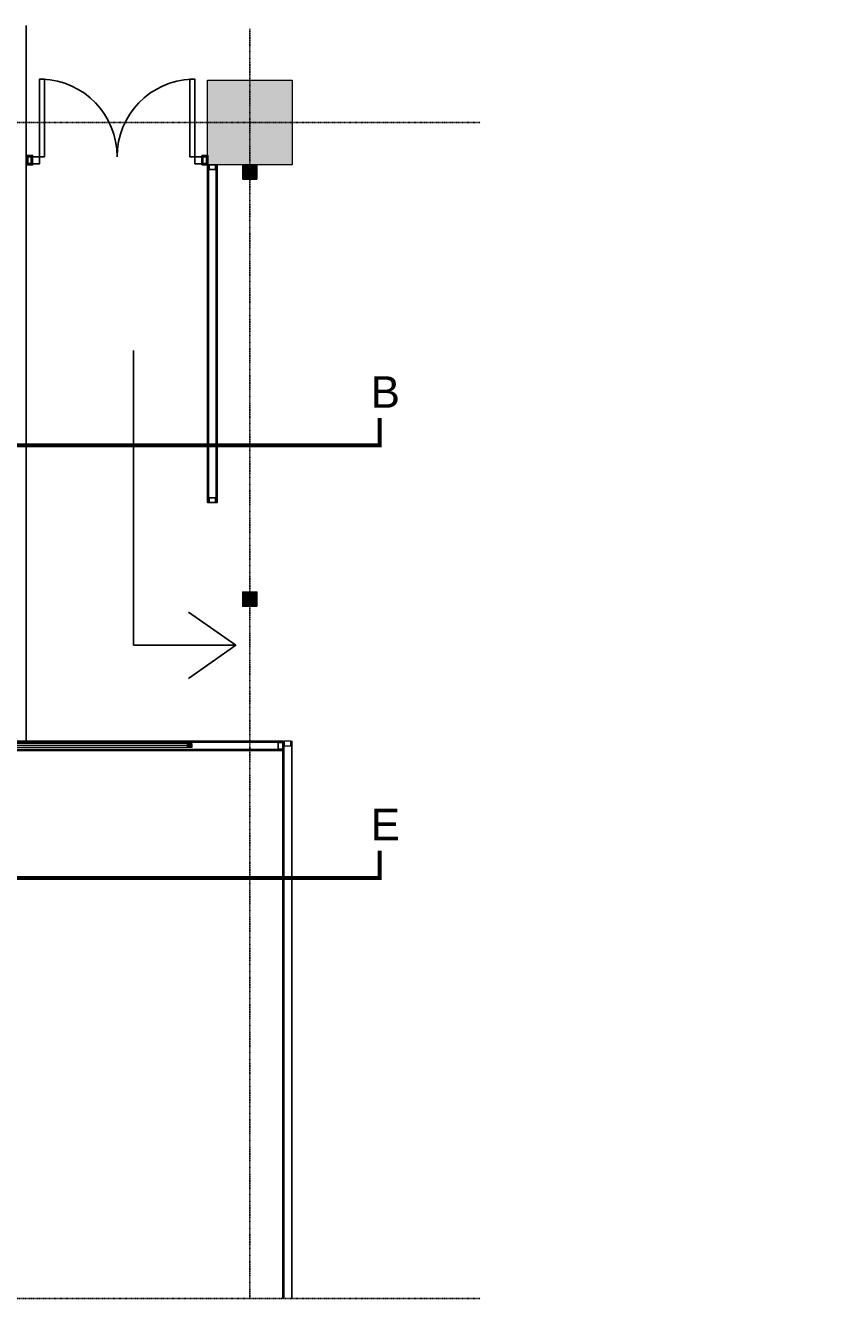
# Model space of a CAD drawing. Header units: millimetres. Extents: x -158258 to 126254, y -16359 to 60195.
# Tile 164 of 172: x -76050 to -67382, y 11392 to 24925. Entities that reach past the tile are written whole.
import ezdxf

# ---------------------------------------------------------------- set-up
doc = ezdxf.new("R2010")
doc.units = ezdxf.units.MM
doc.header["$LTSCALE"] = 0.1
doc.header["$MEASUREMENT"] = 0
doc.linetypes.add('CENTER2', pattern=[1.125, 0.75, -0.125, 0.125, -0.125])
doc.linetypes.add('DASHED', pattern=[0.75, 0.5, -0.25])
doc.layers.get('0').update_dxf_attribs({"lineweight": 5})
for name, color, linetype in [('1', 1, 'Continuous'), ('GRID-400', 8, 'CENTER2'), ('PROPOSED D&W', 150, 'Continuous'), ('PROPOSED PARTITION', 150, 'Continuous'), ('SHS150X150X5', 241, 'Continuous')]:
    doc.layers.add(name, color=color, linetype=linetype)
for name, color, linetype, lineweight in [('Ceiling text', 104, 'Continuous', 0), ('COLUMNS', 230, 'Continuous', 5), ('Dominos CV Raman - X base$0$I-TXT-DETAIL', 201, 'Continuous', 5), ('Ele', 5, 'Continuous', 0), ('HATCH', 9, 'Continuous', 0), ('I-M.S', 11, 'Continuous', 5), ('NOTE_250', 4, 'Continuous', 5), ('sag rod', 4, 'Continuous', 0)]:
    doc.layers.add(name, color=color, linetype=linetype, lineweight=lineweight)
doc.layers.add('ZINC HATCH', color=7, linetype='Continuous', true_color=0x827064, transparency=0.8)
doc.styles.add('250_PT_15', font='SIMPLEX.shx', dxfattribs={"width": 0.7, "height": 375})
doc.styles.add('A-ANNO-DIM regular', font='isocp.shx')
doc.styles.add('Dominos CV Raman - X base$0$50', font='arial.ttf', dxfattribs={"height": 75})
doc.styles.add('Dominos Jalandhar - Xbase$0$50', font='arial.ttf', dxfattribs={"height": 75})
doc.styles.get("Standard").update_dxf_attribs({"font": 'ARIALN.TTF'})
doc.dimstyles.new('A-100mm-Regular', dxfattribs={"dimtxt": 200, "dimasz": 100, "dimexe": 100, "dimexo": 10, "dimgap": 50, "dimtad": 1, "dimdec": 0, "dimzin": 12, "dimdsep": 46, "dimtxsty": 'A-ANNO-DIM regular', "dimblk": 'ARCHTICK', "dimcen": 0, "dimdle": 100, "dimclrd": 205, "dimclre": 205, "dimclrt": 211, "dimadec": 0, "dimazin": 0, "dimtfac": 1, "dimtdec": 0, "dimtix": 1, "dimtmove": 2, "dimatfit": 3, "dimldrblk": 'ARCHTICK', "dimfxl": 0, "dimtvp": 1, "dimtolj": 1, "dimtzin": 0, "dimarcsym": 0})

# ---------------------------------------------------------------- blocks, each defined once
blk = doc.blocks.new('*U158')
for points in [[(0, 0), (5117, 0), (5117, -10), (0, -10)], [(0, -100), (5117, -100), (5117, -90), (0, -90)]]:
    blk.add_lwpolyline(points, close=True)
at = {"color": 8}
for points in [[(0, -15), (50, -15), (50, -85), (0, -85)], [(5067, -15), (5117, -15), (5117, -85), (5067, -85)]]:
    blk.add_lwpolyline(points, close=True, dxfattribs=at)
blk = doc.blocks.new('*U160')
for points in [[(0, 0), (3589, 0), (3589, -10), (0, -10)], [(0, -100), (3589, -100), (3589, -90), (0, -90)]]:
    blk.add_lwpolyline(points, close=True)
at = {"color": 8}
for points in [[(0, -15), (50, -15), (50, -85), (0, -85)], [(3539, -15), (3589, -15), (3589, -85), (3539, -85)]]:
    blk.add_lwpolyline(points, close=True, dxfattribs=at)
blk = doc.blocks.new('*U|REF|REF|REF|REF|REF|REF156')
for points in [[(28142.2, 5366.4), (28142.2, 4817), (28107.2, 4817), (28107.2, 5366.4)], [(29172.2, 5366.4), (29172.2, 4817), (29207.2, 4817), (29207.2, 5366.4)], [(28057.2, 4767), (28107.2, 4767), (28107.2, 4817), (28057.2, 4817)], [(29207.2, 4767), (29257.2, 4767), (29257.2, 4817), (29207.2, 4817)]]:
    blk.add_lwpolyline(points, close=True)
for centre, start, end in [((28107.2, 4817), 0, 87.88863), ((29207.2, 4817), 92.11137, 180)]:
    blk.add_arc(centre, 550, start, end)
blk = doc.blocks.new('*U161')
for points in [[(0, 0), (63, 0), (63, -10), (0, -10)], [(0, -100), (63, -100), (63, -90), (0, -90)]]:
    blk.add_lwpolyline(points, close=True)
at = {"color": 8}
for points in [[(0, -15), (50, -15), (50, -85), (0, -85)], [(13, -15), (63, -15), (63, -85), (13, -85)]]:
    blk.add_lwpolyline(points, close=True, dxfattribs=at)
blk = doc.blocks.new('A$C5D035AAD')
at = {"true_color": 0xeb0000}
h = blk.add_hatch(color=1, dxfattribs=at)
h.dxf.hatch_style = 1
h.paths.add_polyline_path([(-75, -75), (75, -75), (75, 75), (-75, 75)])
at = {"layer": 'SHS150X150X5', "lineweight": -3}
for p, q in [((-70, -70), (70, 70)), ((-70, 70), (70, -70))]:
    blk.add_line(p, q, dxfattribs=at)
for points in [[(-75, -75), (75, -75), (75, 75), (-75, 75)], [(-70, -70), (70, -70), (70, 70), (-70, 70)]]:
    blk.add_lwpolyline(points, close=True, dxfattribs=at)
blk = doc.blocks.new('_ArchTick')
at = {"color": 0, "linetype": 'ByBlock', "const_width": 0.15}
blk.add_lwpolyline([(-0.5, -0.5), (0.5, 0.5)], dxfattribs=at)
blk = doc.blocks.new('A$C7BCE6B29')
at = {"layer": 'I-M.S'}
for points in [[(-12.5, 0), (12.5, 0), (12.5, 25), (-12.5, 25)], [(-9.5, 3), (9.5, 3), (9.5, 22), (-9.5, 22)]]:
    blk.add_lwpolyline(points, close=True, dxfattribs=at)
at = {"layer": 'I-M.S', "flags": 128}
for points in [[(-12.5, 0), (12.5, 25)], [(-12.5, 25), (12.5, 0)]]:
    blk.add_lwpolyline(points, dxfattribs=at)
blk = doc.blocks.new('frame')
at = {"layer": 'I-M.S', "color": 174, "ltscale": 0.5, "true_color": 0x000094}
for points in [[(44, -7705), (0, -7705), (0, -4473), (44, -4473)], [(44, -4473), (994, -4473), (994, -4517), (44, -4517)], [(1038, -7749), (994, -7749), (994, -4473), (1038, -4473)], [(44, -7705), (994, -7705), (994, -7749), (44, -7749)], [(-128, -12705), (-172, -12705), (-172, -8449), (-128, -8449)]]:
    blk.add_lwpolyline(points, close=True, dxfattribs=at)
at = {"layer": 'I-M.S', "color": 30, "true_color": 0xf26722, "const_width": 10}
for points in [[(-150, -8943), (-150, -8493)], [(-150, -12255), (-150, -12705)]]:
    blk.add_lwpolyline(points, dxfattribs=at)
at = {"layer": 'I-M.S', "color": 152, "true_color": 0x2776bb, "const_width": 10}
blk.add_lwpolyline([(-150, -8943), (-150, -12255)], dxfattribs=at)
at = {"layer": 'I-M.S', "color": 174, "linetype": 'ByBlock', "true_color": 0x000094, "xscale": -1.760007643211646, "yscale": 1.760007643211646, "zscale": 1.760007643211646, "rotation": 180}
for p in [(22, -4473), (22, -7705), (-150, -8449), (-150, -12705)]:
    blk.add_blockref('A$C7BCE6B29', p, dxfattribs=at)

msp = doc.modelspace()

# ---------------------------------------------------------------- hatches: boundary and pattern name
at = {"layer": 'HATCH', "ltscale": 1.2}
h = msp.add_hatch(dxfattribs=at)
h.set_pattern_fill('AR-CONC', color=256, scale=30, angle=360)
h.set_pattern_definition([(50, (54682.03, 1397.58), (215.17805, -18.82564), [22.5, -247.5]), (355, (54682.03, 1397.58), (-41.6254, 225.65764), [18, -198]), (100.45144, (54699.96, 1396.01), (173.55265, 206.832), [19.12206, -210.34263]), (46.1842, (54682.03, 1457.58), (320.1724, -49.6558), [33.75, -371.25]), (96.63564, (54708.7, 1453.44), (280.3986, 292.2356), [28.6831, -315.5141]), (351.18416, (54682.03, 1457.58), (280.3986, 292.2356), [27, -297]), (21, (54712.03, 1442.58), (179.07212, -120.78567), [22.5, -247.5]), (326, (54712.03, 1442.58), (72.9946, 217.545), [18, -198]), (71.45144, (54726.95, 1432.52), (252.0667, 96.75935), [19.12206, -210.34263]), (37.5, (54682.03, 1397.58), (3.647957, 99.868156), [0, -195.6, 0, -201, 0, -198.75]), (7.5, (54682.03, 1397.58), (78.92086, 118.32351), [0, -114.6, 0, -191.1, 0, -75.75]), (327.5, (54615.13, 1397.58), (160.14673, -6.76646), [0, -75, 0, -234, 0, -310.5]), (317.5, (54585.13, 1397.58), (174.95585, 30.0315), [0, -97.5, 0, -155.4, 0, -220.5])])
h.paths.add_polyline_path([(-74112.6, 23442.3), (-74112.6, 24342.3), (-73212.6, 24342.3), (-73212.6, 23442.3)])
h.paths.add_polyline_path([(-86612.6, 23442.3), (-86612.6, 24342.3), (-85712.6, 24342.3), (-85712.6, 23442.3)])

# ---------------------------------------------------------------- linework, layer by layer
msp.add_lwpolyline([(-76047.6, 24924.5), (-76047.6, 17317.3), (-76037.6, 17317.3), (-76037.6, 24924.5)])
at = {"color": 8}
msp.add_lwpolyline([(-73227.6, 17267.3), (-73227.6, 17317.3), (-73297.6, 17317.3), (-73297.6, 17267.3)], close=True, dxfattribs=at)
at = {"layer": 'COLUMNS'}
msp.add_lwpolyline([(-74112.6, 23442.3), (-74112.6, 24342.3), (-73212.6, 24342.3), (-73212.6, 23442.3)], close=True, dxfattribs=at)
at = {"layer": 'Ele', "color": 1, "linetype": 'DASHED', "ltscale": 100, "true_color": 0xf50000, "const_width": 41.9}
for points in [[(-72282.7, 20751), (-72282.7, 20461.2), (-86869.3, 20461.2), (-86869.3, 20751)], [(-72282.7, 16153.3), (-72282.7, 15863.5), (-86869.3, 15863.5), (-86869.3, 16153.3)]]:
    msp.add_lwpolyline(points, dxfattribs=at)
at = {"layer": 'GRID-400', "ltscale": 0.5}
for p, q in [((-73662.6, 11392.3), (-73662.6, 24888.5)), ((-71214.9, 23892.3), (-86961.9, 23892.3)), ((-71214.9, 11392.3), (-86961.9, 11392.3))]:
    msp.add_line(p, q, dxfattribs=at)
at = {"layer": 'ZINC HATCH', "lineweight": 0, "ltscale": 0.2, "transparency": 33554687}
for points in [[(-73312.6, 11392.3), (-73312.6, 17317.3), (-73302.6, 17317.3), (-73302.6, 11392.3)], [(-73212.6, 11392.3), (-73212.6, 17317.3), (-73222.6, 17317.3), (-73222.6, 11392.3)]]:
    msp.add_lwpolyline(points, dxfattribs=at)

# ---------------------------------------------------------------- block references
at = {"layer": '1', "color": 244, "lineweight": 0, "ltscale": 0.2, "true_color": 0x991b1e, "transparency": 33554687, "xscale": -1, "rotation": 180}
msp.add_blockref('*U158', (-78429.6, 17217.3), dxfattribs=at)
at = {"layer": 'I-M.S', "color": 174, "linetype": 'ByBlock', "true_color": 0x000094, "rotation": 90}
msp.add_blockref('frame', (-87030.4, 17420.3), dxfattribs=at)
at = {"layer": 'PROPOSED D&W', "xscale": 1.499999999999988, "yscale": 1.499999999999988, "zscale": 1.499999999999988}
msp.add_blockref('*U|REF|REF|REF|REF|REF|REF156', (-118060.9, 16304.2), dxfattribs=at)
at = {"layer": 'PROPOSED PARTITION', "xscale": -1}
for name, p, rotation in [('*U161', (-76037.6, 23442.3), 180), ('*U161', (-74175.1, 23442.3), 180), ('*U160', (-74112.6, 23442.3), 90)]:
    msp.add_blockref(name, p, dxfattribs=dict(at, rotation=rotation))
at = {"layer": 'SHS150X150X5', "lineweight": -3, "rotation": 90}
for p in [(-73663.7, 23367.3), (-73663.7, 18826.7)]:
    msp.add_blockref('A$C5D035AAD', p, dxfattribs=at)

# ---------------------------------------------------------------- texts
at = {"layer": 'Ceiling text', "lineweight": 0, "ltscale": 100, "char_height": 100, "width": 1741.845, "attachment_point": 7, "rotation": 0.00691, "style": 'Dominos CV Raman - X base$0$50'}
for insert in [(-136786.3, 19396.3), (-137548.3, 16696.3), (-137623.4, 12586)]:
    msp.add_mtext('\\pi668.69193;{\\fCalibri Light|b0|i0|c0|p34;\\C106;WF-01\\P\\pi221.76886;COAL MINE 8301 ON \\P\\pi629.38424;CEILING}', dxfattribs=dict(at, insert=insert))
at = {"layer": 'Dominos CV Raman - X base$0$I-TXT-DETAIL', "lineweight": 0, "ltscale": 100, "attachment_point": 7, "style": 'Dominos Jalandhar - Xbase$0$50'}
for s, insert, char_height, width in [('\\pi135.58331;EMPTY \\P\\pi124.76305;DOUGH \\P\\pi173.41584;TRAY', (-84016.1, 22860.7, 0), 75, 622.991), ('\\pi11.82819;STAND FOR \\P\\pi172.49497;BAGS', (-84840.5, 22774.6), 75, 622.991), ('\\pi51.16994;MANAGER \\P\\pi149.57546;TABLE', (-82500, 22911.9), 75, 622.991), ('\\pi312.86461;FOLDABLE  \\P\\pi263.0863;STAFF TABLE', (-83708, 21422.4), 50, 981.152), ('\\pi143.1511;Electrical panel', (-82767.3, 21422.8), 75, 981.152), ('\\pi578.40964;PROVISION \\P\\pi663.2067;OF PMX\\P\\pi626.29504;MACHINE', (-85982.7, 17995), 75, 1722.338)]:
    msp.add_mtext(s, dxfattribs=dict(at, insert=insert, char_height=char_height, width=width))
at = {"layer": 'Dominos CV Raman - X base$0$I-TXT-DETAIL', "lineweight": 0, "ltscale": 100, "char_height": 75, "attachment_point": 7, "style": 'Dominos Jalandhar - Xbase$0$50'}
for s, width, gutter_width, insert in [('\\pi129.91714;CUT \\P\\pi72.00445;TABLE', 467.849, 381, (-82022.6, 19559.8)), ('\\pi147.11968;BIG \\P\\pi88.61866;OVEN', 460.508, 375, (-79492, 19587.3))]:
    msp.add_mtext_dynamic_manual_height_columns(s, width=width, gutter_width=gutter_width, heights=[0], dxfattribs=dict(at, insert=insert))
at = {"layer": 'Ele', "color": 1, "linetype": 'DASHED', "ltscale": 100, "true_color": 0xf50000, "char_height": 335.195, "attachment_point": 1}
for s, insert in [('{\\fArial|b0|i0|c0|p34;B}', (-72379.6, 21195.8)), ('{\\fArial|b0|i0|c0|p34;E}', (-72379.6, 16598.1))]:
    msp.add_mtext_dynamic_manual_height_columns(s, width=715.71, gutter_width=41.9, heights=[0], dxfattribs=dict(at, insert=insert))
at = {"layer": 'NOTE_250', "insert": (-82515.1, 13789.5), "char_height": 250, "width": 2085.833, "attachment_point": 1, "style": '250_PT_15'}
msp.add_mtext('\\pi67.52444;{\\fArial|b0|i0|c0|p34;THIS SIDE FOOD \\P\\pi616.87642;COURT}', dxfattribs=at)

# ---------------------------------------------------------------- leaders
at = {"layer": 'sag rod', "color": 205}
msp.add_leader([(-73814.6, 18336.3), (-74901, 18336.3), (-74901, 21468.1)], dimstyle='A-100mm-Regular', override={"dimasz": 500, "dimtad": 0, "dimldrblk": 'Open90'}, dxfattribs=at)

doc.saveas('drawing.dxf')
